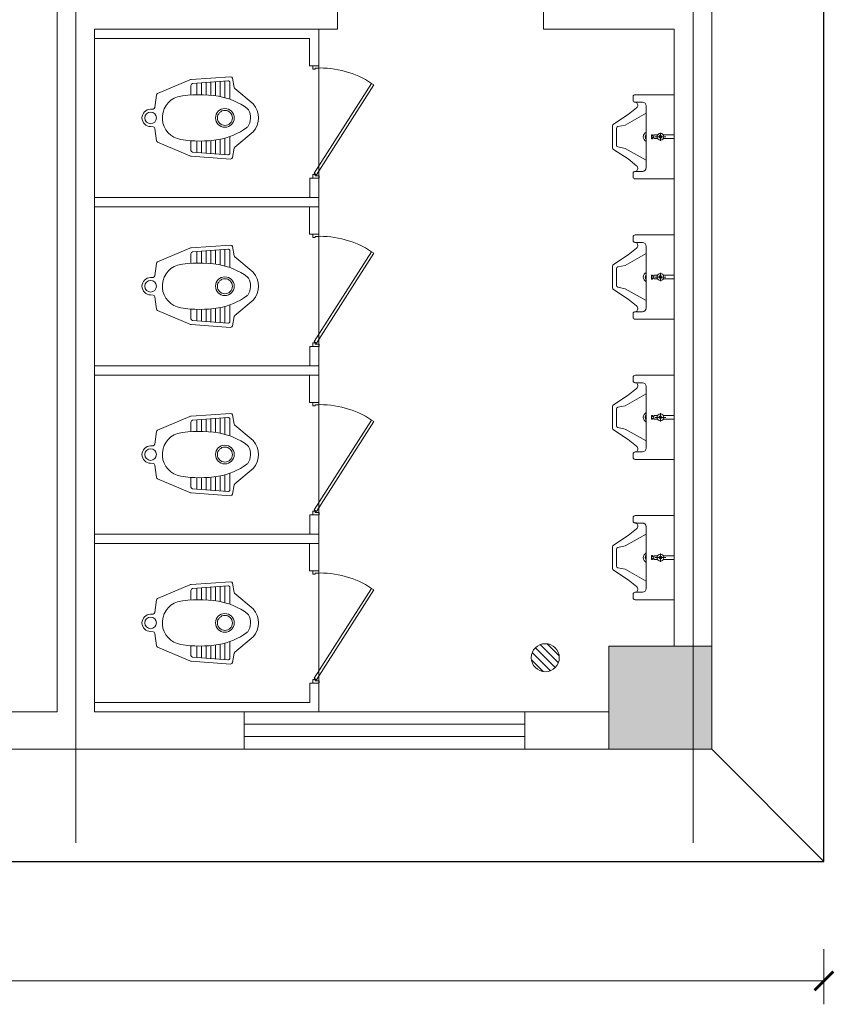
# Model space of a CAD drawing. Extents: x -27255 to 1448651, y 31034 to 8081248.
# Tile 13 of 256: x 583760 to 583804, y 3855718 to 3855771. Entities that reach past the tile are written whole.
import ezdxf
from ezdxf.lldxf.tags import DXFTag

# ---------------------------------------------------------------- set-up
doc = ezdxf.new("R2010")
doc.units = 0
doc.header["$PDMODE"] = 32
doc.header["$PDSIZE"] = 0.2
doc.linetypes.add('DOTE', pattern=[2.42, 2, -0.2, 0.02, -0.2])
doc.layers.get('0').update_dxf_attribs({"linetype": 'CONTINUOUS'})
doc.layers.get('Defpoints').update_dxf_attribs({"linetype": 'CONTINUOUS'})
for name, color, linetype, lineweight in [('0.13填充', 8, 'CONTINUOUS', 9), ('_A08-卫生洁具', 8, 'CONTINUOUS', 5), ('DOTE', 14, 'DOTE', 5), ('图框', 7, 'CONTINUOUS', 20), ('地涵轮廓线', 130, 'CONTINUOUS', 35)]:
    doc.layers.add(name, color=color, linetype=linetype, lineweight=lineweight)
doc.layers.add('H1', color=6, linetype='CONTINUOUS')
doc.layers.add('WALL', color=9, linetype='CONTINUOUS')
doc.styles.add('-仿宋_GB2312', font='FangSong_GB2312.ttf')
tags = doc.linetypes.add('DASHDOT2', pattern=[0.5, 0.25, -0.125, 0, -0.125]).pattern_tags.tags
tags[10:11] = [DXFTag(74, 4), DXFTag(75, 0), DXFTag(340, '0'), DXFTag(46, 1.0), DXFTag(50, 0.0), DXFTag(44, 0.0), DXFTag(45, 0.0)]
tags[8:9] = [DXFTag(74, 4), DXFTag(75, 0), DXFTag(340, '0'), DXFTag(46, 1.0), DXFTag(50, 0.0), DXFTag(44, 0.0), DXFTag(45, 0.0)]
tags[6:7] = [DXFTag(74, 4), DXFTag(75, 0), DXFTag(340, '0'), DXFTag(46, 1.0), DXFTag(50, 0.0), DXFTag(44, 0.0), DXFTag(45, 0.0)]
tags[4:5] = [DXFTag(74, 4), DXFTag(75, 0), DXFTag(340, '0'), DXFTag(46, 1.0), DXFTag(50, 0.0), DXFTag(44, 0.0), DXFTag(45, 0.0)]
doc.dimstyles.new('zzzz STANDARD', dxfattribs={"dimtxt": 2.3, "dimasz": 1, "dimexe": 1.25, "dimexo": 1.5, "dimgap": 0.2, "dimtad": 1, "dimdec": 0, "dimlfac": 10, "dimzin": 0, "dimdsep": 46, "dimtxsty": '-仿宋_GB2312', "dimblk": 'ARCHTICK', "dimcen": 0.09, "dimadec": 0, "dimazin": 0, "dimtfac": 1, "dimtdec": 0, "dimtix": 1, "dimtmove": 2, "dimatfit": 3, "dimfxl": 1.7, "dimfxlon": 1, "dimtolj": 1, "dimtzin": 0, "dimlwd": 9, "dimlwe": 9, "dimarcsym": 0})

# ---------------------------------------------------------------- blocks, each defined once
blk = doc.blocks.new('_ARCHTICK')
at = {"color": 0, "linetype": 'ByBlock', "const_width": 0.15}
blk.add_lwpolyline([(-0.5, -0.5), (0.5, 0.5)], dxfattribs=at)
blk = doc.blocks.new('*D628')
at = {"layer": 'Defpoints', "color": 0, "lineweight": 13}
for p in [(583591.253, 3855725.646), (583803.253, 3855725.646), (583803.253, 3855719.252)]:
    blk.add_point(p, dxfattribs=at)
at = {"layer": '地涵轮廓线', "color": 0, "lineweight": 9}
for p, q in [((583591.253, 3855720.952), (583591.253, 3855718.002)), ((583803.253, 3855720.952), (583803.253, 3855718.002)), ((583591.253, 3855719.252), (583803.253, 3855719.252))]:
    blk.add_line(p, q, dxfattribs=at)
at = {"layer": '地涵轮廓线', "color": 0, "lineweight": 9, "rotation": 180}
blk.add_blockref('_ARCHTICK', (583591.253, 3855719.252), dxfattribs=at)
at = {"layer": '地涵轮廓线', "color": 0, "lineweight": 9}
blk.add_blockref('_ARCHTICK', (583803.253, 3855719.252), dxfattribs=at)
at = {"layer": '地涵轮廓线', "color": 0, "lineweight": 9, "insert": (583697.253, 3855720.602), "char_height": 2.3, "attachment_point": 5, "style": '-仿宋_GB2312'}
blk.add_mtext('\\A1;2120', dxfattribs=at)

msp = doc.modelspace()

# ---------------------------------------------------------------- hatches: boundary and pattern name
at = {"lineweight": 9}
for points in [[(583791.75297, 3855737.14576), (583791.75297, 3855732.64576), (583796.25297, 3855732.64576), (583796.25297, 3855737.14576)], [(583796.25297, 3855732.64576), (583797.25297, 3855732.64576), (583797.25297, 3855737.14576), (583796.25297, 3855737.14576)], [(583791.75297, 3855731.64576), (583796.25297, 3855731.64576), (583796.25297, 3855732.64576), (583791.75297, 3855732.64576)], [(583796.25297, 3855731.64576), (583797.25297, 3855731.64576), (583797.25297, 3855732.64576), (583796.25297, 3855732.64576)]]:
    msp.add_hatch(color=252, dxfattribs=at).paths.add_polyline_path(points)

# ---------------------------------------------------------------- linework, layer by layer
for p, q in [((583769.41964, 3855767.44585), (583771.52667, 3855767.59483)), ((583771.63224, 3855767.51223), (583771.71752, 3855767.02219)), ((583767.62726, 3855766.69851), (583769.35575, 3855767.43052)), ((583769.40369, 3855767.13385), (583769.40369, 3855766.61744)), ((583771.37992, 3855767.37978), (583769.49596, 3855767.23355)), ((583769.72869, 3855766.63409), (583769.72869, 3855767.25161)), ((583769.97869, 3855766.63501), (583769.97869, 3855767.27102)), ((583770.22869, 3855766.6256), (583770.22869, 3855767.29042)), ((583770.47869, 3855766.6058), (583770.47869, 3855767.30983)), ((583770.72869, 3855766.57553), (583770.72869, 3855767.32923)), ((583770.97869, 3855766.5342), (583770.97869, 3855767.34864)), ((583771.22869, 3855766.47599), (583771.22869, 3855767.36804)), ((583771.48766, 3855766.39508), (583771.48766, 3855767.28008)), ((583771.75165, 3855766.96282), (583772.72763, 3855766.14142)), ((583767.48149, 3855765.95532), (583767.56707, 3855766.61921)), ((583793.05297, 3855766.53496), (583793.05297, 3855766.33496)), ((583795.25297, 3855766.63496), (583793.15297, 3855766.63496)), ((583795.25297, 3855766.63496), (583795.25297, 3855764.38496)), ((583793.23668, 3855765.92987), (583792.78389, 3855765.57195)), ((583793.13651, 3855766.23632), (583793.21262, 3855766.23756)), ((583793.55297, 3855766.23496), (583793.15297, 3855766.23496)), ((583793.75297, 3855766.03496), (583793.75297, 3855764.38496)), ((583767.25297, 3855765.85728), (583767.3904, 3855765.86843)), ((583792.78389, 3855765.57195), (583791.99822, 3855765.05794)), ((583793.75297, 3855765.64081), (583792.62611, 3855765.00899)), ((583767.25297, 3855764.93431), (583767.3904, 3855764.92315)), ((583767.48149, 3855764.83627), (583767.56707, 3855764.17237)), ((583791.95297, 3855764.97426), (583791.95297, 3855764.38496)), ((583792.62611, 3855765.00899), (583792.23331, 3855764.93025)), ((583771.22869, 3855764.31559), (583771.22869, 3855763.42354)), ((583771.48766, 3855764.3965), (583771.48766, 3855763.5115)), ((583771.75165, 3855763.82876), (583772.72763, 3855764.65017)), ((583791.95297, 3855763.79566), (583791.95297, 3855764.38496)), ((583792.15297, 3855764.8322), (583792.15297, 3855764.38496)), ((583792.15297, 3855763.93772), (583792.15297, 3855764.38496)), ((583793.75297, 3855762.73496), (583793.75297, 3855764.38496)), ((583794.08533, 3855764.48961), (583794.03989, 3855764.48961)), ((583794.03989, 3855764.48961), (583794.03989, 3855764.38496)), ((583794.03989, 3855764.28031), (583794.03989, 3855764.38496)), ((583794.08533, 3855764.42687), (583794.08533, 3855764.48961)), ((583794.14845, 3855764.42687), (583794.08533, 3855764.42687)), ((583794.08533, 3855764.34305), (583794.08533, 3855764.28031)), ((583794.14845, 3855764.34305), (583794.08533, 3855764.34305)), ((583794.14845, 3855764.48496), (583794.14845, 3855764.38496)), ((583794.35863, 3855764.48496), (583794.14845, 3855764.48496)), ((583794.14845, 3855764.28496), (583794.14845, 3855764.38496)), ((583794.79965, 3855764.38496), (583794.22434, 3855764.38496)), ((583794.51199, 3855764.6029), (583794.51199, 3855764.38496)), ((583794.51199, 3855764.16702), (583794.51199, 3855764.38496)), ((583795.25297, 3855764.48496), (583794.66535, 3855764.48496)), ((583795.25297, 3855762.13496), (583795.25297, 3855764.38496)), ((583767.62726, 3855764.09307), (583769.35575, 3855763.36107)), ((583769.40369, 3855763.65773), (583769.40369, 3855764.17415)), ((583769.72869, 3855764.15749), (583769.72869, 3855763.53997)), ((583769.97869, 3855764.15657), (583769.97869, 3855763.52056)), ((583770.22869, 3855764.16598), (583770.22869, 3855763.50116)), ((583770.47869, 3855764.18578), (583770.47869, 3855763.48176)), ((583770.72869, 3855764.21606), (583770.72869, 3855763.46235)), ((583770.97869, 3855764.25738), (583770.97869, 3855763.44295)), ((583792.62611, 3855763.76092), (583792.23331, 3855763.83967)), ((583794.08533, 3855764.28031), (583794.03989, 3855764.28031)), ((583794.35863, 3855764.28496), (583794.14845, 3855764.28496)), ((583795.25297, 3855764.28496), (583794.66535, 3855764.28496)), ((583769.41964, 3855763.34573), (583771.52667, 3855763.19675)), ((583771.37992, 3855763.4118), (583769.49596, 3855763.55803)), ((583771.63224, 3855763.27936), (583771.71752, 3855763.7694)), ((583792.78389, 3855763.19797), (583791.99822, 3855763.71198)), ((583793.75297, 3855763.12911), (583792.62611, 3855763.76092)), ((583793.23668, 3855762.84005), (583792.78389, 3855763.19797)), ((583793.05297, 3855762.23496), (583793.05297, 3855762.43496)), ((583793.13651, 3855762.5336), (583793.21262, 3855762.53235)), ((583793.55297, 3855762.53496), (583793.15297, 3855762.53496)), ((583795.25297, 3855762.13496), (583793.15297, 3855762.13496)), ((583795.25297, 3855759.13496), (583793.15297, 3855759.13496)), ((583795.25297, 3855759.13496), (583795.25297, 3855756.88496)), ((583769.41964, 3855758.44585), (583771.52667, 3855758.59483)), ((583793.05297, 3855759.03496), (583793.05297, 3855758.83496)), ((583793.13651, 3855758.73632), (583793.21262, 3855758.73756)), ((583793.55297, 3855758.73496), (583793.15297, 3855758.73496)), ((583793.75297, 3855758.53496), (583793.75297, 3855756.88496)), ((583767.62726, 3855757.69851), (583769.35575, 3855758.43052)), ((583769.40369, 3855758.13385), (583769.40369, 3855757.61744)), ((583771.37992, 3855758.37978), (583769.49596, 3855758.23355)), ((583769.72869, 3855757.63409), (583769.72869, 3855758.25161)), ((583769.97869, 3855757.63501), (583769.97869, 3855758.27102)), ((583770.22869, 3855757.6256), (583770.22869, 3855758.29042)), ((583770.47869, 3855757.6058), (583770.47869, 3855758.30983)), ((583770.72869, 3855757.57553), (583770.72869, 3855758.32923)), ((583770.97869, 3855757.5342), (583770.97869, 3855758.34864)), ((583771.22869, 3855757.47599), (583771.22869, 3855758.36804)), ((583771.48766, 3855757.39508), (583771.48766, 3855758.28008)), ((583771.63224, 3855758.51223), (583771.71752, 3855758.02219)), ((583792.78389, 3855758.07195), (583791.99822, 3855757.55794)), ((583793.75297, 3855758.14081), (583792.62611, 3855757.50899)), ((583793.23668, 3855758.42987), (583792.78389, 3855758.07195)), ((583767.48149, 3855756.95532), (583767.56707, 3855757.61921)), ((583771.75165, 3855757.96282), (583772.72763, 3855757.14142)), ((583791.95297, 3855757.47426), (583791.95297, 3855756.88496)), ((583792.62611, 3855757.50899), (583792.23331, 3855757.43025)), ((583792.15297, 3855757.3322), (583792.15297, 3855756.88496)), ((583794.08533, 3855756.98961), (583794.03989, 3855756.98961)), ((583794.03989, 3855756.98961), (583794.03989, 3855756.88496)), ((583794.08533, 3855756.92687), (583794.08533, 3855756.98961)), ((583794.14845, 3855756.98496), (583794.14845, 3855756.88496)), ((583794.35863, 3855756.98496), (583794.14845, 3855756.98496)), ((583794.51199, 3855757.1029), (583794.51199, 3855756.88496)), ((583795.25297, 3855756.98496), (583794.66535, 3855756.98496)), ((583767.25297, 3855756.85728), (583767.3904, 3855756.86843)), ((583791.95297, 3855756.29566), (583791.95297, 3855756.88496)), ((583792.15297, 3855756.43772), (583792.15297, 3855756.88496)), ((583793.75297, 3855755.23496), (583793.75297, 3855756.88496)), ((583794.03989, 3855756.78031), (583794.03989, 3855756.88496)), ((583794.08533, 3855756.78031), (583794.03989, 3855756.78031)), ((583794.14845, 3855756.92687), (583794.08533, 3855756.92687)), ((583794.08533, 3855756.84305), (583794.08533, 3855756.78031)), ((583794.14845, 3855756.84305), (583794.08533, 3855756.84305)), ((583794.14845, 3855756.78496), (583794.14845, 3855756.88496)), ((583794.35863, 3855756.78496), (583794.14845, 3855756.78496)), ((583794.79965, 3855756.88496), (583794.22434, 3855756.88496)), ((583794.51199, 3855756.66702), (583794.51199, 3855756.88496)), ((583795.25297, 3855756.78496), (583794.66535, 3855756.78496)), ((583795.25297, 3855754.63496), (583795.25297, 3855756.88496)), ((583767.25297, 3855755.93431), (583767.3904, 3855755.92315)), ((583792.78389, 3855755.69797), (583791.99822, 3855756.21198)), ((583792.62611, 3855756.26092), (583792.23331, 3855756.33967)), ((583793.75297, 3855755.62911), (583792.62611, 3855756.26092)), ((583767.48149, 3855755.83627), (583767.56707, 3855755.17237)), ((583771.48766, 3855755.3965), (583771.48766, 3855754.5115)), ((583771.75165, 3855754.82876), (583772.72763, 3855755.65017)), ((583793.23668, 3855755.34005), (583792.78389, 3855755.69797)), ((583767.62726, 3855755.09307), (583769.35575, 3855754.36107)), ((583769.40369, 3855754.65773), (583769.40369, 3855755.17415)), ((583769.72869, 3855755.15749), (583769.72869, 3855754.53997)), ((583769.97869, 3855755.15657), (583769.97869, 3855754.52056)), ((583770.22869, 3855755.16598), (583770.22869, 3855754.50116)), ((583770.47869, 3855755.18578), (583770.47869, 3855754.48176)), ((583770.72869, 3855755.21606), (583770.72869, 3855754.46235)), ((583770.97869, 3855755.25738), (583770.97869, 3855754.44295)), ((583771.22869, 3855755.31559), (583771.22869, 3855754.42354)), ((583793.05297, 3855754.73496), (583793.05297, 3855754.93496)), ((583793.13651, 3855755.0336), (583793.21262, 3855755.03235)), ((583793.55297, 3855755.03496), (583793.15297, 3855755.03496)), ((583769.41964, 3855754.34573), (583771.52667, 3855754.19675)), ((583771.37992, 3855754.4118), (583769.49596, 3855754.55803)), ((583771.63224, 3855754.27936), (583771.71752, 3855754.7694)), ((583795.25297, 3855754.63496), (583793.15297, 3855754.63496)), ((583793.05297, 3855751.53496), (583793.05297, 3855751.33496)), ((583793.13651, 3855751.23632), (583793.21262, 3855751.23756)), ((583795.25297, 3855751.63496), (583793.15297, 3855751.63496)), ((583793.55297, 3855751.23496), (583793.15297, 3855751.23496)), ((583795.25297, 3855751.63496), (583795.25297, 3855749.38496)), ((583793.75297, 3855750.64081), (583792.62611, 3855750.00899)), ((583793.23668, 3855750.92987), (583792.78389, 3855750.57195)), ((583793.75297, 3855751.03496), (583793.75297, 3855749.38496)), ((583792.78389, 3855750.57195), (583791.99822, 3855750.05794)), ((583769.41964, 3855749.44585), (583771.52667, 3855749.59483)), ((583791.95297, 3855749.97426), (583791.95297, 3855749.38496)), ((583792.15297, 3855749.8322), (583792.15297, 3855749.38496)), ((583792.62611, 3855750.00899), (583792.23331, 3855749.93025)), ((583794.51199, 3855749.6029), (583794.51199, 3855749.38496)), ((583767.62726, 3855748.69851), (583769.35575, 3855749.43052)), ((583769.40369, 3855749.13385), (583769.40369, 3855748.61744)), ((583771.37992, 3855749.37978), (583769.49596, 3855749.23355)), ((583769.72869, 3855748.63409), (583769.72869, 3855749.25161)), ((583769.97869, 3855748.63501), (583769.97869, 3855749.27102)), ((583770.22869, 3855748.6256), (583770.22869, 3855749.29042)), ((583770.47869, 3855748.6058), (583770.47869, 3855749.30983)), ((583770.72869, 3855748.57553), (583770.72869, 3855749.32923)), ((583770.97869, 3855748.5342), (583770.97869, 3855749.34864)), ((583771.22869, 3855748.47599), (583771.22869, 3855749.36804)), ((583771.48766, 3855748.39508), (583771.48766, 3855749.28008)), ((583771.63224, 3855749.51223), (583771.71752, 3855749.02219)), ((583791.95297, 3855748.79566), (583791.95297, 3855749.38496)), ((583792.15297, 3855748.93772), (583792.15297, 3855749.38496)), ((583793.75297, 3855747.73496), (583793.75297, 3855749.38496)), ((583794.08533, 3855749.48961), (583794.03989, 3855749.48961)), ((583794.03989, 3855749.48961), (583794.03989, 3855749.38496)), ((583794.03989, 3855749.28031), (583794.03989, 3855749.38496)), ((583794.08533, 3855749.28031), (583794.03989, 3855749.28031)), ((583794.08533, 3855749.42687), (583794.08533, 3855749.48961)), ((583794.14845, 3855749.42687), (583794.08533, 3855749.42687)), ((583794.08533, 3855749.34305), (583794.08533, 3855749.28031)), ((583794.14845, 3855749.34305), (583794.08533, 3855749.34305)), ((583794.14845, 3855749.48496), (583794.14845, 3855749.38496)), ((583794.35863, 3855749.48496), (583794.14845, 3855749.48496)), ((583794.14845, 3855749.28496), (583794.14845, 3855749.38496)), ((583794.35863, 3855749.28496), (583794.14845, 3855749.28496)), ((583794.79965, 3855749.38496), (583794.22434, 3855749.38496)), ((583794.51199, 3855749.16702), (583794.51199, 3855749.38496)), ((583795.25297, 3855749.48496), (583794.66535, 3855749.48496)), ((583795.25297, 3855749.28496), (583794.66535, 3855749.28496)), ((583795.25297, 3855747.13496), (583795.25297, 3855749.38496)), ((583767.48149, 3855747.95532), (583767.56707, 3855748.61921)), ((583771.75165, 3855748.96282), (583772.72763, 3855748.14142)), ((583792.78389, 3855748.19797), (583791.99822, 3855748.71198)), ((583792.62611, 3855748.76092), (583792.23331, 3855748.83967)), ((583793.75297, 3855748.12911), (583792.62611, 3855748.76092)), ((583793.23668, 3855747.84005), (583792.78389, 3855748.19797)), ((583767.25297, 3855747.85728), (583767.3904, 3855747.86843)), ((583793.13651, 3855747.5336), (583793.21262, 3855747.53235)), ((583793.55297, 3855747.53496), (583793.15297, 3855747.53496)), ((583793.05297, 3855747.23496), (583793.05297, 3855747.43496)), ((583795.25297, 3855747.13496), (583793.15297, 3855747.13496)), ((583767.25297, 3855746.93431), (583767.3904, 3855746.92315)), ((583767.48149, 3855746.83627), (583767.56707, 3855746.17237)), ((583771.75165, 3855745.82876), (583772.72763, 3855746.65017)), ((583767.62726, 3855746.09307), (583769.35575, 3855745.36107)), ((583769.40369, 3855745.65773), (583769.40369, 3855746.17415)), ((583769.72869, 3855746.15749), (583769.72869, 3855745.53997)), ((583769.97869, 3855746.15657), (583769.97869, 3855745.52056)), ((583770.22869, 3855746.16598), (583770.22869, 3855745.50116)), ((583770.47869, 3855746.18578), (583770.47869, 3855745.48176)), ((583770.72869, 3855746.21606), (583770.72869, 3855745.46235)), ((583770.97869, 3855746.25738), (583770.97869, 3855745.44295)), ((583771.22869, 3855746.31559), (583771.22869, 3855745.42354)), ((583771.48766, 3855746.3965), (583771.48766, 3855745.5115)), ((583771.37992, 3855745.4118), (583769.49596, 3855745.55803)), ((583771.63224, 3855745.27936), (583771.71752, 3855745.7694)), ((583769.41964, 3855745.34573), (583771.52667, 3855745.19675)), ((583793.05297, 3855744.03496), (583793.05297, 3855743.83496)), ((583795.25297, 3855744.13496), (583793.15297, 3855744.13496)), ((583795.25297, 3855744.13496), (583795.25297, 3855741.88496)), ((583793.23668, 3855743.42987), (583792.78389, 3855743.07195)), ((583793.13651, 3855743.73632), (583793.21262, 3855743.73756)), ((583793.55297, 3855743.73496), (583793.15297, 3855743.73496)), ((583793.75297, 3855743.53496), (583793.75297, 3855741.88496)), ((583792.78389, 3855743.07195), (583791.99822, 3855742.55794)), ((583793.75297, 3855743.14081), (583792.62611, 3855742.50899)), ((583791.95297, 3855742.47426), (583791.95297, 3855741.88496)), ((583792.15297, 3855742.3322), (583792.15297, 3855741.88496)), ((583792.62611, 3855742.50899), (583792.23331, 3855742.43025)), ((583791.95297, 3855741.29566), (583791.95297, 3855741.88496)), ((583792.15297, 3855741.43772), (583792.15297, 3855741.88496)), ((583793.75297, 3855740.23496), (583793.75297, 3855741.88496)), ((583794.08533, 3855741.98961), (583794.03989, 3855741.98961)), ((583794.03989, 3855741.98961), (583794.03989, 3855741.88496)), ((583794.03989, 3855741.78031), (583794.03989, 3855741.88496)), ((583794.08533, 3855741.78031), (583794.03989, 3855741.78031)), ((583794.08533, 3855741.92687), (583794.08533, 3855741.98961)), ((583794.14845, 3855741.92687), (583794.08533, 3855741.92687)), ((583794.08533, 3855741.84305), (583794.08533, 3855741.78031)), ((583794.14845, 3855741.84305), (583794.08533, 3855741.84305)), ((583794.14845, 3855741.98496), (583794.14845, 3855741.88496)), ((583794.35863, 3855741.98496), (583794.14845, 3855741.98496)), ((583794.14845, 3855741.78496), (583794.14845, 3855741.88496)), ((583794.35863, 3855741.78496), (583794.14845, 3855741.78496)), ((583794.79965, 3855741.88496), (583794.22434, 3855741.88496)), ((583794.51199, 3855742.1029), (583794.51199, 3855741.88496)), ((583794.51199, 3855741.66702), (583794.51199, 3855741.88496)), ((583795.25297, 3855741.98496), (583794.66535, 3855741.98496)), ((583795.25297, 3855741.78496), (583794.66535, 3855741.78496)), ((583795.25297, 3855739.63496), (583795.25297, 3855741.88496)), ((583792.78389, 3855740.69797), (583791.99822, 3855741.21198)), ((583792.62611, 3855741.26092), (583792.23331, 3855741.33967)), ((583793.75297, 3855740.62911), (583792.62611, 3855741.26092)), ((583793.23668, 3855740.34005), (583792.78389, 3855740.69797)), ((583767.62726, 3855739.69851), (583769.35575, 3855740.43052)), ((583769.40369, 3855740.13385), (583769.40369, 3855739.61744)), ((583769.41964, 3855740.44585), (583771.52667, 3855740.59483)), ((583771.37992, 3855740.37978), (583769.49596, 3855740.23355)), ((583769.72869, 3855739.63409), (583769.72869, 3855740.25161)), ((583769.97869, 3855739.63501), (583769.97869, 3855740.27102)), ((583770.22869, 3855739.6256), (583770.22869, 3855740.29042)), ((583770.47869, 3855739.6058), (583770.47869, 3855740.30983)), ((583770.72869, 3855739.57553), (583770.72869, 3855740.32923)), ((583770.97869, 3855739.5342), (583770.97869, 3855740.34864)), ((583771.22869, 3855739.47599), (583771.22869, 3855740.36804)), ((583771.48766, 3855739.39508), (583771.48766, 3855740.28008)), ((583771.63224, 3855740.51223), (583771.71752, 3855740.02219)), ((583767.48149, 3855738.95532), (583767.56707, 3855739.61921)), ((583771.75165, 3855739.96282), (583772.72763, 3855739.14142)), ((583793.05297, 3855739.73496), (583793.05297, 3855739.93496)), ((583793.13651, 3855740.0336), (583793.21262, 3855740.03235)), ((583793.55297, 3855740.03496), (583793.15297, 3855740.03496)), ((583795.25297, 3855739.63496), (583793.15297, 3855739.63496)), ((583767.25297, 3855738.85728), (583767.3904, 3855738.86843)), ((583767.25297, 3855737.93431), (583767.3904, 3855737.92315)), ((583767.48149, 3855737.83627), (583767.56707, 3855737.17237)), ((583771.75165, 3855736.82876), (583772.72763, 3855737.65017)), ((583767.62726, 3855737.09307), (583769.35575, 3855736.36107)), ((583769.40369, 3855736.65773), (583769.40369, 3855737.17415)), ((583769.72869, 3855737.15749), (583769.72869, 3855736.53997)), ((583769.97869, 3855737.15657), (583769.97869, 3855736.52056)), ((583770.22869, 3855737.16599), (583770.22869, 3855736.50116)), ((583770.47869, 3855737.18578), (583770.47869, 3855736.48176)), ((583770.72869, 3855737.21606), (583770.72869, 3855736.46235)), ((583770.97869, 3855737.25738), (583770.97869, 3855736.44295)), ((583771.22869, 3855737.31559), (583771.22869, 3855736.42354)), ((583771.48766, 3855737.3965), (583771.48766, 3855736.51151)), ((583797.25297, 3855737.14576), (583791.75297, 3855737.14576)), ((583791.75297, 3855737.14576), (583791.75297, 3855731.64576)), ((583797.25297, 3855731.64576), (583797.25297, 3855737.14576)), ((583771.37992, 3855736.4118), (583769.49596, 3855736.55803)), ((583771.63224, 3855736.27936), (583771.71752, 3855736.7694)), ((583769.41964, 3855736.34573), (583771.52667, 3855736.19675)), ((583791.75297, 3855731.64576), (583797.25297, 3855731.64576))]:
    msp.add_line(p, q, dxfattribs=at)
at = {"lineweight": 9, "extrusion": (0, 0, -1)}
for p, q in [((583772.25297, 3855733.64576), (583787.25297, 3855733.64576)), ((583772.25297, 3855733.64576), (583772.25297, 3855731.64576)), ((583787.25297, 3855733.64576), (583787.25297, 3855731.64576)), ((583787.25297, 3855732.97909), (583772.25297, 3855732.97909)), ((583787.25297, 3855732.31243), (583772.25297, 3855732.31243)), ((583772.25297, 3855731.64576), (583787.25297, 3855731.64576))]:
    msp.add_line(p, q, dxfattribs=at)
at = {"lineweight": 9}
for centre, major_axis, ratio, start_param, end_param in [((583771.53372, 3855767.49508), (-0.07071, -0.07071), 1, 2.52849912, 3.99758033), ((583769.43375, 3855767.24635), (-0.14142, -0.14142), 0.99999998, 3.99758034, 4.32758437), ((583769.50369, 3855767.13385), (0.07071, -0.07071), 1, 2.43365671, 3.92699082), ((583771.38766, 3855767.28008), (-0.07071, -0.07071), 1, 2.35619449, 4.00445303), ((583771.81604, 3855767.03933), (0.07071, -0.07071), 0.99999999, 4.09929545, 4.79817729), ((583767.66625, 3855766.60643), (0.07071, -0.07071), 1, 2.75678803, 3.79879203), ((583769.05116, 3855765.40058), (-0.83065, -0.83065), 1, 4.23816498, 6.90899931), ((583769.87595, 3855760.58187), (-4.28084, -4.28084), 1, 3.75913051, 4.1239101), ((583770.29576, 3855763.03527), (-2.5208, -2.5208), 1, 3.28744269, 3.76025678), ((583767.38232, 3855765.9681), (-0.07071, -0.07071), 1, 0.86637981, 2.22799571), ((583771.22297, 3855765.39579), (-0.35355, -0.35355), 1, 2.356194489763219, 8.639379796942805), ((583772.30408, 3855765.7352), (0.14142, -0.14142), 1, 1.26202633, 1.71664636), ((583771.93407, 3855765.39579), (-0.76997, -0.76997), 1, 1.60193255, 3.11045643), ((583767.25297, 3855765.39579), (0.32632, -0.32632), 1, 2.35619449, 5.49778714), ((583767.25297, 3855765.39579), (0.22025, -0.22025), 1, 0.7853981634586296, 7.068583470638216), ((583771.22297, 3855765.39579), (-0.28284, -0.28284), 1, 2.356194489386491, 8.639379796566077), ((583771.757, 3855765.40502), (0.59302, -0.59302), 1, 0.17472117, 1.3125874), ((583767.38232, 3855764.82348), (0.07071, -0.07071), 1, 0.91359695, 2.27521284), ((583770.29576, 3855767.75631), (-2.5208, -2.5208), 1, 0.9521322, 1.41614055), ((583772.28023, 3855765.0388), (0.14142, -0.14142), 0.99999999, -0.15465578, 0.17472117), ((583767.66625, 3855764.18516), (-0.07071, -0.07071), 1, 5.62598593, 6.66798993), ((583769.87595, 3855770.20972), (-4.28084, -4.28084), 1, 0.61753785, 0.95325848), ((583771.81604, 3855763.75225), (-0.07071, -0.07071), 0.99999999, 4.62660067, 5.32548251), ((583769.43375, 3855763.54523), (0.14142, -0.14142), 0.99999998, -1.18599172, -0.85598768), ((583769.50369, 3855763.65773), (-0.07071, -0.07071), 1, 5.49778714, 6.99112125), ((583771.38766, 3855763.5115), (0.07071, -0.07071), 1, -0.86286038, 0.78539816), ((583771.53372, 3855763.2965), (0.07071, -0.07071), 1, -0.85598767, 0.61309353), ((583771.53372, 3855758.49508), (-0.07071, -0.07071), 1, 2.52849912, 3.99758033), ((583769.43375, 3855758.24635), (-0.14142, -0.14142), 0.99999998, 3.99758034, 4.32758437), ((583769.50369, 3855758.13385), (0.07071, -0.07071), 1, 2.43365671, 3.92699082), ((583771.38766, 3855758.28008), (-0.07071, -0.07071), 1, 2.35619449, 4.00445303), ((583771.81604, 3855758.03933), (0.07071, -0.07071), 0.99999999, 4.09929545, 4.79817729), ((583767.66625, 3855757.60643), (0.07071, -0.07071), 1, 2.75678803, 3.79879203), ((583769.05116, 3855756.40058), (-0.83065, -0.83065), 1, 4.23816498, 6.90899931), ((583769.87595, 3855751.58187), (-4.28084, -4.28084), 1, 3.75913051, 4.1239101), ((583770.29576, 3855754.03527), (-2.5208, -2.5208), 1, 3.28744269, 3.76025678), ((583767.38232, 3855756.9681), (-0.07071, -0.07071), 1, 0.86637981, 2.22799571), ((583771.93407, 3855756.39579), (-0.76997, -0.76997), 1, 1.60193255, 3.11045643), ((583767.25297, 3855756.39579), (0.32632, -0.32632), 1, 2.35619449, 5.49778714), ((583767.25297, 3855756.39579), (0.22025, -0.22025), 1, 0.7853981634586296, 7.068583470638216), ((583771.22297, 3855756.39579), (-0.35355, -0.35355), 1, 2.356194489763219, 8.639379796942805), ((583771.22297, 3855756.39579), (-0.28284, -0.28284), 1, 2.356194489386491, 8.639379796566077), ((583772.30408, 3855756.7352), (0.14142, -0.14142), 1, 1.26202633, 1.71664636), ((583771.757, 3855756.40502), (0.59302, -0.59302), 1, 0.17472117, 1.3125874), ((583767.38232, 3855755.82348), (0.07071, -0.07071), 1, 0.91359695, 2.27521284), ((583772.28023, 3855756.0388), (0.14142, -0.14142), 0.99999999, -0.15465578, 0.17472117), ((583770.29576, 3855758.75631), (-2.5208, -2.5208), 1, 0.9521322, 1.41614055), ((583767.66625, 3855755.18516), (-0.07071, -0.07071), 1, 5.62598593, 6.66798993), ((583769.87595, 3855761.20972), (-4.28084, -4.28084), 1, 0.61753785, 0.95325848), ((583769.43375, 3855754.54523), (0.14142, -0.14142), 0.99999998, -1.18599172, -0.85598768), ((583769.50369, 3855754.65773), (-0.07071, -0.07071), 1, 5.49778714, 6.99112125), ((583771.38766, 3855754.5115), (0.07071, -0.07071), 1, -0.86286038, 0.78539816), ((583771.81604, 3855754.75225), (-0.07071, -0.07071), 0.99999999, 4.62660067, 5.32548251), ((583771.53372, 3855754.2965), (0.07071, -0.07071), 1, -0.85598767, 0.61309353), ((583771.53372, 3855749.49508), (-0.07071, -0.07071), 1, 2.52849912, 3.99758033), ((583769.43375, 3855749.24635), (-0.14142, -0.14142), 0.99999998, 3.99758034, 4.32758437), ((583769.50369, 3855749.13385), (0.07071, -0.07071), 1, 2.43365671, 3.92699082), ((583771.38766, 3855749.28008), (-0.07071, -0.07071), 1, 2.35619449, 4.00445303), ((583767.66625, 3855748.60643), (0.07071, -0.07071), 1, 2.75678803, 3.79879203), ((583769.05116, 3855747.40058), (-0.83065, -0.83065), 1, 4.23816498, 6.90899931), ((583769.87595, 3855742.58187), (-4.28084, -4.28084), 1, 3.75913051, 4.1239101), ((583770.29576, 3855745.03527), (-2.5208, -2.5208), 1, 3.28744269, 3.76025678), ((583771.81604, 3855749.03933), (0.07071, -0.07071), 0.99999999, 4.09929545, 4.79817729), ((583771.93407, 3855747.39579), (-0.76997, -0.76997), 1, 1.60193255, 3.11045643), ((583767.25297, 3855747.39579), (0.32632, -0.32632), 1, 2.35619449, 5.49778714), ((583767.25297, 3855747.39579), (0.22025, -0.22025), 1, 0.7853981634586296, 7.068583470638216), ((583767.38232, 3855747.9681), (-0.07071, -0.07071), 1, 0.86637981, 2.22799571), ((583771.22297, 3855747.39579), (-0.35355, -0.35355), 1, 2.356194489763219, 8.639379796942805), ((583771.22297, 3855747.39579), (-0.28284, -0.28284), 1, 2.356194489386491, 8.639379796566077), ((583772.30408, 3855747.7352), (0.14142, -0.14142), 1, 1.26202633, 1.71664636), ((583771.757, 3855747.40502), (0.59302, -0.59302), 1, 0.17472117, 1.3125874), ((583767.38232, 3855746.82348), (0.07071, -0.07071), 1, 0.91359695, 2.27521284), ((583770.29576, 3855749.75631), (-2.5208, -2.5208), 1, 0.9521322, 1.41614055), ((583772.28023, 3855747.0388), (0.14142, -0.14142), 0.99999999, -0.15465578, 0.17472117), ((583767.66625, 3855746.18516), (-0.07071, -0.07071), 1, 5.62598593, 6.66798993), ((583769.87595, 3855752.20972), (-4.28084, -4.28084), 1, 0.61753785, 0.95325848), ((583769.43375, 3855745.54523), (0.14142, -0.14142), 0.99999998, -1.18599172, -0.85598768), ((583769.50369, 3855745.65773), (-0.07071, -0.07071), 1, 5.49778714, 6.99112125), ((583771.38766, 3855745.5115), (0.07071, -0.07071), 1, -0.86286038, 0.78539816), ((583771.81604, 3855745.75225), (-0.07071, -0.07071), 0.99999999, 4.62660067, 5.32548251), ((583771.53372, 3855745.2965), (0.07071, -0.07071), 1, -0.85598767, 0.61309353), ((583769.43375, 3855740.24635), (-0.14142, -0.14142), 0.99999998, 3.99758034, 4.32758437), ((583769.50369, 3855740.13385), (0.07071, -0.07071), 1, 2.43365671, 3.92699082), ((583771.38766, 3855740.28008), (-0.07071, -0.07071), 1, 2.35619449, 4.00445303), ((583771.53372, 3855740.49508), (-0.07071, -0.07071), 1, 2.52849912, 3.99758033), ((583767.66625, 3855739.60643), (0.07071, -0.07071), 1, 2.75678803, 3.79879203), ((583769.87595, 3855733.58187), (-4.28084, -4.28084), 1, 3.75913051, 4.1239101), ((583771.81604, 3855740.03933), (0.07071, -0.07071), 0.99999999, 4.09929545, 4.79817729), ((583769.05116, 3855738.40058), (-0.83065, -0.83065), 1, 4.23816498, 6.90899931), ((583770.29576, 3855736.03527), (-2.5208, -2.5208), 1, 3.28744269, 3.76025678), ((583771.93407, 3855738.39579), (-0.76997, -0.76997), 1, 1.60193255, 3.11045643), ((583767.25297, 3855738.39579), (0.32632, -0.32632), 1, 2.35619449, 5.49778714), ((583767.25297, 3855738.39579), (0.22025, -0.22025), 1, 0.7853981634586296, 7.068583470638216), ((583767.38232, 3855738.9681), (-0.07071, -0.07071), 1, 0.86637981, 2.22799571), ((583771.22297, 3855738.39579), (-0.35355, -0.35355), 1, 2.356194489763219, 8.639379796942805), ((583771.22297, 3855738.39579), (-0.28284, -0.28284), 1, 2.356194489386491, 8.639379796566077), ((583772.30408, 3855738.7352), (0.14142, -0.14142), 1, 1.26202633, 1.71664636), ((583771.757, 3855738.40502), (0.59302, -0.59302), 1, 0.17472117, 1.3125874), ((583767.38232, 3855737.82348), (0.07071, -0.07071), 1, 0.91359695, 2.27521284), ((583770.29576, 3855740.75631), (-2.5208, -2.5208), 1, 0.9521322, 1.41614055), ((583772.28023, 3855738.0388), (0.14142, -0.14142), 0.99999999, -0.15465578, 0.17472117), ((583767.66625, 3855737.18516), (-0.07071, -0.07071), 1, 5.62598593, 6.66798993), ((583769.87595, 3855743.20972), (-4.28084, -4.28084), 1, 0.61753785, 0.95325848), ((583769.50369, 3855736.65773), (-0.07071, -0.07071), 1, 5.49778714, 6.99112125), ((583771.38766, 3855736.51151), (0.07071, -0.07071), 1, -0.86286038, 0.78539816), ((583771.81604, 3855736.75225), (-0.07071, -0.07071), 0.99999999, 4.62660067, 5.32548251), ((583769.43375, 3855736.54523), (0.14142, -0.14142), 0.99999998, -1.18599172, -0.85598768), ((583771.53372, 3855736.2965), (0.07071, -0.07071), 1, -0.85598767, 0.61309353)]:
    msp.add_ellipse(centre, major_axis=major_axis, ratio=ratio, start_param=start_param, end_param=end_param, dxfattribs=at)
at = {"lineweight": 9, "extrusion": (0, 0, -1)}
for centre, major_axis, ratio, start_param, end_param in [((583793.15297, 3855766.53496), (0.07071, -0.07071), 1, 2.35619449, 3.92699082), ((583793.15297, 3855766.33496), (0.07071, -0.07071), 1, 0.78539817, 2.35619449), ((583793.09781, 3855766.0738), (-0.14142, -0.14142), 1, 2.96762877, 4.73030162), ((583793.55297, 3855766.03496), (0.14142, -0.14142), 1, 3.92699082, 5.49778714), ((583792.05297, 3855764.97426), (-0.07071, -0.07071), 1, 0.78539816, 1.77685359), ((583792.25297, 3855764.8322), (-0.07071, -0.07071), 1, 0.78539816, 2.1583441), ((583793.87667, 3855764.38496), (-0.19878, -0.19878), 1, 0.78539816, 1.90053492), ((583793.87667, 3855764.38496), (-0.19878, -0.19878), 1, -0.32973859, 0.78539816), ((583793.87667, 3855764.38496), (0.12807, -0.12807), 1, 2.35619449, 3.17509583), ((583793.87667, 3855764.38496), (0.12807, -0.12807), 1, 1.53729315, 2.35619449), ((583794.51199, 3855764.38496), (0.12946, -0.12946), 1, 2.35619449, 5.49778714), ((583794.51199, 3855764.38496), (-0.12946, -0.12946), 1, 3.92699082, 7.06858347), ((583794.51199, 3855764.38496), (-0.04998, -0.04998), 1, 0.78539816, 3.92699082), ((583794.51199, 3855764.38496), (-0.04998, -0.04998), 1, 3.92699082, 7.06858347), ((583792.05297, 3855763.79566), (0.07071, -0.07071), 1, 1.36473906, 2.35619449), ((583792.25297, 3855763.93772), (-0.07071, -0.07071), 0.99999999, -0.58754778, 0.78539817), ((583793.09781, 3855762.69612), (-0.14142, -0.14142), 1, 3.12368001, 4.88635286), ((583793.55297, 3855762.73496), (-0.14142, -0.14142), 1, 3.92699082, 5.49778714), ((583793.15297, 3855762.43496), (0.07071, -0.07071), 1, 2.35619449, 3.92699082), ((583793.15297, 3855762.23496), (0.07071, -0.07071), 1, 0.78539817, 2.35619449), ((583793.15297, 3855759.03496), (0.07071, -0.07071), 1, 2.35619449, 3.92699082), ((583793.15297, 3855758.83496), (0.07071, -0.07071), 1, 0.78539817, 2.35619449), ((583793.09781, 3855758.5738), (-0.14142, -0.14142), 1, 2.96762877, 4.73030162), ((583793.55297, 3855758.53496), (0.14142, -0.14142), 1, 3.92699082, 5.49778714), ((583792.05297, 3855757.47426), (-0.07071, -0.07071), 1, 0.78539816, 1.77685359), ((583792.25297, 3855757.3322), (-0.07071, -0.07071), 1, 0.78539816, 2.1583441), ((583793.87667, 3855756.88496), (-0.19878, -0.19878), 1, 0.78539816, 1.90053492), ((583793.87667, 3855756.88496), (0.12807, -0.12807), 1, 2.35619449, 3.17509583), ((583794.51199, 3855756.88496), (0.12946, -0.12946), 1, 2.35619449, 5.49778714), ((583794.51199, 3855756.88496), (-0.04998, -0.04998), 1, 0.78539816, 3.92699082), ((583792.25297, 3855756.43772), (-0.07071, -0.07071), 0.99999999, -0.58754778, 0.78539817), ((583793.87667, 3855756.88496), (-0.19878, -0.19878), 1, -0.32973859, 0.78539816), ((583793.87667, 3855756.88496), (0.12807, -0.12807), 1, 1.53729315, 2.35619449), ((583794.51199, 3855756.88496), (-0.12946, -0.12946), 1, 3.92699082, 7.06858347), ((583794.51199, 3855756.88496), (-0.04998, -0.04998), 1, 3.92699082, 7.06858347), ((583792.05297, 3855756.29566), (0.07071, -0.07071), 1, 1.36473906, 2.35619449), ((583793.15297, 3855754.93496), (0.07071, -0.07071), 1, 2.35619449, 3.92699082), ((583793.09781, 3855755.19612), (-0.14142, -0.14142), 1, 3.12368001, 4.88635286), ((583793.55297, 3855755.23496), (-0.14142, -0.14142), 1, 3.92699082, 5.49778714), ((583793.15297, 3855754.73496), (0.07071, -0.07071), 1, 0.78539817, 2.35619449), ((583793.15297, 3855751.53496), (0.07071, -0.07071), 1, 2.35619449, 3.92699082), ((583793.15297, 3855751.33496), (0.07071, -0.07071), 1, 0.78539817, 2.35619449), ((583793.09781, 3855751.0738), (-0.14142, -0.14142), 1, 2.96762877, 4.73030162), ((583793.55297, 3855751.03496), (0.14142, -0.14142), 1, 3.92699082, 5.49778714), ((583792.05297, 3855749.97426), (-0.07071, -0.07071), 1, 0.78539816, 1.77685359), ((583792.25297, 3855749.8322), (-0.07071, -0.07071), 1, 0.78539816, 2.1583441), ((583793.87667, 3855749.38496), (-0.19878, -0.19878), 1, 0.78539816, 1.90053492), ((583794.51199, 3855749.38496), (0.12946, -0.12946), 1, 2.35619449, 5.49778714), ((583793.87667, 3855749.38496), (-0.19878, -0.19878), 1, -0.32973859, 0.78539816), ((583793.87667, 3855749.38496), (0.12807, -0.12807), 1, 2.35619449, 3.17509583), ((583793.87667, 3855749.38496), (0.12807, -0.12807), 1, 1.53729315, 2.35619449), ((583794.51199, 3855749.38496), (-0.12946, -0.12946), 1, 3.92699082, 7.06858347), ((583794.51199, 3855749.38496), (-0.04998, -0.04998), 1, 0.78539816, 3.92699082), ((583794.51199, 3855749.38496), (-0.04998, -0.04998), 1, 3.92699082, 7.06858347), ((583792.05297, 3855748.79566), (0.07071, -0.07071), 1, 1.36473906, 2.35619449), ((583792.25297, 3855748.93772), (-0.07071, -0.07071), 0.99999999, -0.58754778, 0.78539817), ((583793.15297, 3855747.43496), (0.07071, -0.07071), 1, 2.35619449, 3.92699082), ((583793.09781, 3855747.69612), (-0.14142, -0.14142), 1, 3.12368001, 4.88635286), ((583793.55297, 3855747.73496), (-0.14142, -0.14142), 1, 3.92699082, 5.49778714), ((583793.15297, 3855747.23496), (0.07071, -0.07071), 1, 0.78539817, 2.35619449), ((583793.15297, 3855744.03496), (0.07071, -0.07071), 1, 2.35619449, 3.92699082), ((583793.15297, 3855743.83496), (0.07071, -0.07071), 1, 0.78539817, 2.35619449), ((583793.09781, 3855743.5738), (-0.14142, -0.14142), 1, 2.96762877, 4.73030162), ((583793.55297, 3855743.53496), (0.14142, -0.14142), 1, 3.92699082, 5.49778714), ((583792.05297, 3855742.47426), (-0.07071, -0.07071), 1, 0.78539816, 1.77685359), ((583792.25297, 3855742.3322), (-0.07071, -0.07071), 1, 0.78539816, 2.1583441), ((583793.87667, 3855741.88496), (-0.19878, -0.19878), 1, 0.78539816, 1.90053492), ((583793.87667, 3855741.88496), (-0.19878, -0.19878), 1, -0.32973859, 0.78539816), ((583793.87667, 3855741.88496), (0.12807, -0.12807), 1, 2.35619449, 3.17509583), ((583793.87667, 3855741.88496), (0.12807, -0.12807), 1, 1.53729315, 2.35619449), ((583794.51199, 3855741.88496), (0.12946, -0.12946), 1, 2.35619449, 5.49778714), ((583794.51199, 3855741.88496), (-0.12946, -0.12946), 1, 3.92699082, 7.06858347), ((583794.51199, 3855741.88496), (-0.04998, -0.04998), 1, 0.78539816, 3.92699082), ((583794.51199, 3855741.88496), (-0.04998, -0.04998), 1, 3.92699082, 7.06858347), ((583792.05297, 3855741.29566), (0.07071, -0.07071), 1, 1.36473906, 2.35619449), ((583792.25297, 3855741.43772), (-0.07071, -0.07071), 0.99999999, -0.58754778, 0.78539817), ((583793.09781, 3855740.19612), (-0.14142, -0.14142), 1, 3.12368001, 4.88635286), ((583793.55297, 3855740.23496), (-0.14142, -0.14142), 1, 3.92699082, 5.49778714), ((583793.15297, 3855739.93496), (0.07071, -0.07071), 1, 2.35619449, 3.92699082), ((583793.15297, 3855739.73496), (0.07071, -0.07071), 1, 0.78539817, 2.35619449)]:
    msp.add_ellipse(centre, major_axis=major_axis, ratio=ratio, start_param=start_param, end_param=end_param, dxfattribs=at)
at = {"layer": '0.13填充', "color": 7, "lineweight": 30, "ltscale": 0.005}
for p, q in [((583803.25297, 3855725.64576), (583803.25297, 3855831.3089)), ((583591.25297, 3855725.64576), (583803.25297, 3855725.64576))]:
    msp.add_line(p, q, dxfattribs=at)
at = {"layer": '_A08-卫生洁具', "lineweight": 9}
for p, q in [((583764.25297, 3855770.14579), (583776.25297, 3855770.14579)), ((583776.25297, 3855770.14579), (583776.25297, 3855760.64579)), ((583764.25297, 3855769.64579), (583775.75674, 3855769.64579)), ((583775.75297, 3855768.18097), (583775.75297, 3855769.64579)), ((583776.25297, 3855768.18097), (583775.75297, 3855768.18097)), ((583775.9219, 3855768.18103), (583775.92193, 3855768.00104)), ((583775.92193, 3855768.00104), (583776.04193, 3855768.00106)), ((583776.04192, 3855768.06106), (583776.25191, 3855768.0611)), ((583776.04192, 3855768.06106), (583776.04193, 3855768.00106)), ((583776.25189, 3855768.1811), (583776.25191, 3855768.0611)), ((583775.99046, 3855762.43624), (583779.06843, 3855767.23995)), ((583775.99046, 3855762.43624), (583779.06843, 3855767.23995)), ((583776.1178, 3855762.35697), (583779.19471, 3855767.15904)), ((583776.1178, 3855762.35697), (583779.19471, 3855767.15904)), ((583779.06843, 3855767.23995), (583779.19471, 3855767.15904)), ((583779.06843, 3855767.23995), (583779.19471, 3855767.15904)), ((583775.92678, 3855762.3612), (583776.04677, 3855762.36123)), ((583775.92681, 3855762.18121), (583775.92678, 3855762.3612)), ((583775.99046, 3855762.43624), (583776.1178, 3855762.35697)), ((583776.04678, 3855762.30123), (583776.04677, 3855762.36123)), ((583776.04678, 3855762.30123), (583776.25678, 3855762.30127)), ((583776.2568, 3855762.18127), (583776.25678, 3855762.30127)), ((583775.75674, 3855761.14579), (583775.75674, 3855762.18097)), ((583776.25674, 3855762.18097), (583775.75674, 3855762.18097)), ((583764.25297, 3855761.14579), (583776.25297, 3855761.14579)), ((583764.25297, 3855761.14579), (583775.75674, 3855761.14579)), ((583764.25297, 3855760.64579), (583775.75674, 3855760.64579)), ((583764.25297, 3855760.64579), (583776.25297, 3855760.64579)), ((583775.75297, 3855759.18097), (583775.75297, 3855760.64579)), ((583776.25297, 3855761.14579), (583776.25297, 3855751.64579)), ((583776.25297, 3855759.18097), (583775.75297, 3855759.18097)), ((583775.9219, 3855759.18103), (583775.92193, 3855759.00104)), ((583776.04192, 3855759.06106), (583776.25191, 3855759.0611)), ((583776.04192, 3855759.06106), (583776.04193, 3855759.00106)), ((583776.25189, 3855759.1811), (583776.25191, 3855759.0611)), ((583775.92193, 3855759.00104), (583776.04193, 3855759.00106)), ((583775.99046, 3855753.43624), (583779.06843, 3855758.23995)), ((583775.99046, 3855753.43624), (583779.06843, 3855758.23995)), ((583776.1178, 3855753.35697), (583779.19471, 3855758.15904)), ((583776.1178, 3855753.35697), (583779.19471, 3855758.15904)), ((583779.06843, 3855758.23995), (583779.19471, 3855758.15904)), ((583779.06843, 3855758.23995), (583779.19471, 3855758.15904)), ((583775.92678, 3855753.3612), (583776.04677, 3855753.36123)), ((583775.92681, 3855753.18121), (583775.92678, 3855753.3612)), ((583775.99046, 3855753.43624), (583776.1178, 3855753.35697)), ((583776.04678, 3855753.30123), (583776.04677, 3855753.36123)), ((583776.04678, 3855753.30123), (583776.25678, 3855753.30127)), ((583776.2568, 3855753.18127), (583776.25678, 3855753.30127)), ((583775.75674, 3855752.14579), (583775.75674, 3855753.18097)), ((583776.25674, 3855753.18097), (583775.75674, 3855753.18097)), ((583764.25297, 3855752.14579), (583776.25297, 3855752.14579)), ((583764.25297, 3855752.14579), (583775.75674, 3855752.14579)), ((583776.25297, 3855752.14579), (583776.25297, 3855742.64579)), ((583764.25297, 3855751.64579), (583775.75674, 3855751.64579)), ((583764.25297, 3855751.64579), (583776.25297, 3855751.64579)), ((583775.75297, 3855750.18097), (583775.75297, 3855751.64579)), ((583776.25297, 3855750.18097), (583775.75297, 3855750.18097)), ((583775.9219, 3855750.18103), (583775.92193, 3855750.00104)), ((583776.25189, 3855750.1811), (583776.25191, 3855750.0611)), ((583775.92193, 3855750.00104), (583776.04193, 3855750.00106)), ((583776.04192, 3855750.06106), (583776.25191, 3855750.0611)), ((583776.04192, 3855750.06106), (583776.04193, 3855750.00106)), ((583775.99046, 3855744.43624), (583779.06843, 3855749.23995)), ((583775.99046, 3855744.43624), (583779.06843, 3855749.23995)), ((583776.1178, 3855744.35697), (583779.19471, 3855749.15904)), ((583776.1178, 3855744.35697), (583779.19471, 3855749.15904)), ((583779.06843, 3855749.23995), (583779.19471, 3855749.15904)), ((583779.06843, 3855749.23995), (583779.19471, 3855749.15904)), ((583775.92678, 3855744.3612), (583776.04677, 3855744.36123)), ((583775.92681, 3855744.18121), (583775.92678, 3855744.3612)), ((583775.99046, 3855744.43624), (583776.1178, 3855744.35697)), ((583776.04678, 3855744.30123), (583776.04677, 3855744.36123)), ((583775.75674, 3855743.14579), (583775.75674, 3855744.18097)), ((583776.25674, 3855744.18097), (583775.75674, 3855744.18097)), ((583776.04678, 3855744.30123), (583776.25678, 3855744.30127)), ((583776.2568, 3855744.18127), (583776.25678, 3855744.30127)), ((583764.25297, 3855743.14579), (583775.75674, 3855743.14579)), ((583764.25297, 3855743.14579), (583776.25297, 3855743.14579)), ((583776.25297, 3855743.14579), (583776.25297, 3855733.64579)), ((583764.25297, 3855742.64579), (583776.25297, 3855742.64579)), ((583764.25297, 3855742.64579), (583775.75674, 3855742.64579)), ((583775.75297, 3855741.18097), (583775.75297, 3855742.64579)), ((583776.25297, 3855741.18097), (583775.75297, 3855741.18097)), ((583775.9219, 3855741.18103), (583775.92193, 3855741.00104)), ((583776.25189, 3855741.1811), (583776.25191, 3855741.0611)), ((583775.92193, 3855741.00104), (583776.04193, 3855741.00106)), ((583776.04192, 3855741.06106), (583776.25191, 3855741.0611)), ((583776.04192, 3855741.06106), (583776.04193, 3855741.00106)), ((583775.99046, 3855735.43624), (583779.06843, 3855740.23995)), ((583775.99046, 3855735.43624), (583779.06843, 3855740.23995)), ((583776.1178, 3855735.35697), (583779.19471, 3855740.15904)), ((583776.1178, 3855735.35697), (583779.19471, 3855740.15904)), ((583779.06843, 3855740.23995), (583779.19471, 3855740.15904)), ((583779.06843, 3855740.23995), (583779.19471, 3855740.15904)), ((583775.92678, 3855735.3612), (583776.04677, 3855735.36123)), ((583775.92681, 3855735.18121), (583775.92678, 3855735.3612)), ((583775.99046, 3855735.43624), (583776.1178, 3855735.35697)), ((583776.04678, 3855735.30123), (583776.04677, 3855735.36123)), ((583775.75674, 3855734.14579), (583775.75674, 3855735.18097)), ((583776.25674, 3855735.18097), (583775.75674, 3855735.18097)), ((583776.04678, 3855735.30123), (583776.25678, 3855735.30127)), ((583776.2568, 3855735.18127), (583776.25678, 3855735.30127)), ((583764.25297, 3855734.14579), (583775.75674, 3855734.14579)), ((583764.25297, 3855733.64579), (583776.25297, 3855733.64579))]:
    msp.add_line(p, q, dxfattribs=at)
at = {"layer": '_A08-卫生洁具', "lineweight": 9, "extrusion": (0, 0, -1)}
for centre in [(583776.3163, 3855763.06354), (583776.3163, 3855763.06354), (583776.3163, 3855754.06354), (583776.3163, 3855754.06354), (583776.3163, 3855745.06354), (583776.3163, 3855745.06354), (583776.3163, 3855736.06354), (583776.3163, 3855736.06354)]:
    msp.add_ellipse(centre, major_axis=(-3.53671, -3.53671), ratio=1, start_param=2.31554389, end_param=2.9388496, dxfattribs=at)
at = {"layer": 'DOTE', "linetype": 'DASHDOT2', "lineweight": 9, "ltscale": 800}
for p, q in [((583763.25297, 3855726.62701), (583763.25297, 3855815.98812)), ((583796.25297, 3855726.62701), (583796.25297, 3855815.98812))]:
    msp.add_line(p, q, dxfattribs=at)
at = {"layer": 'H1', "lineweight": 9}
for p, q in [((583787.8234, 3855737.06445), (583788.88406, 3855736.00379)), ((583788.0798, 3855737.2323), (583789.05192, 3855736.26019)), ((583788.45979, 3855737.27658), (583789.09619, 3855736.64018)), ((583787.61127, 3855736.42805), (583788.24766, 3855735.79165)), ((583787.65554, 3855736.80804), (583788.62765, 3855735.83593))]:
    msp.add_line(p, q, dxfattribs=at)
msp.add_circle((583788.35373, 3855736.53412), 0.75, dxfattribs=at)
at = {"layer": 'WALL', "lineweight": 9}
for p, q in [((583803.25297, 3855725.64576), (583803.25297, 3855816.64576)), ((583777.25297, 3855772.14576), (583777.25297, 3855770.14576)), ((583788.25297, 3855770.14576), (583788.25297, 3855772.14576)), ((583762.25297, 3855771.14576), (583762.25297, 3855733.64576)), ((583797.25297, 3855737.14576), (583797.25297, 3855771.14576)), ((583764.25297, 3855770.14576), (583777.25297, 3855770.14576)), ((583764.25297, 3855770.14576), (583764.25297, 3855733.64576)), ((583795.25297, 3855770.14576), (583788.25297, 3855770.14576)), ((583795.25297, 3855737.14576), (583795.25297, 3855770.14576)), ((583762.25297, 3855733.64576), (583754.25297, 3855733.64576)), ((583772.25297, 3855733.64576), (583764.25297, 3855733.64576)), ((583772.25297, 3855731.64576), (583772.25297, 3855733.64576)), ((583791.75297, 3855733.64576), (583787.25297, 3855733.64576)), ((583787.25297, 3855733.64576), (583787.25297, 3855731.64576)), ((583754.25297, 3855731.64576), (583763.25297, 3855731.64576)), ((583763.25297, 3855731.64576), (583772.25297, 3855731.64576)), ((583787.25297, 3855731.64576), (583791.75297, 3855731.64576)), ((583591.25297, 3855725.64576), (583803.25297, 3855725.64576))]:
    msp.add_line(p, q, dxfattribs=at)
at = {"layer": '图框', "lineweight": 9}
msp.add_line((583797.25297, 3855731.64576), (583803.25297, 3855725.64576), dxfattribs=at)

# ---------------------------------------------------------------- dimensions: what is measured, and where the dimension line sits
at = {"layer": '地涵轮廓线', "color": 3, "lineweight": 9}
dim = msp.add_linear_dim(base=(583803.25297, 3855719.25215), p1=(583591.25297, 3855725.64576), p2=(583803.25297, 3855725.64576), angle=180, dimstyle='zzzz STANDARD', dxfattribs=at)
dim.commit()
dim.dimension.update_dxf_attribs({"geometry": '*D628', "text_midpoint": (583697.25297, 3855720.60215)})

doc.saveas('drawing.dxf')
